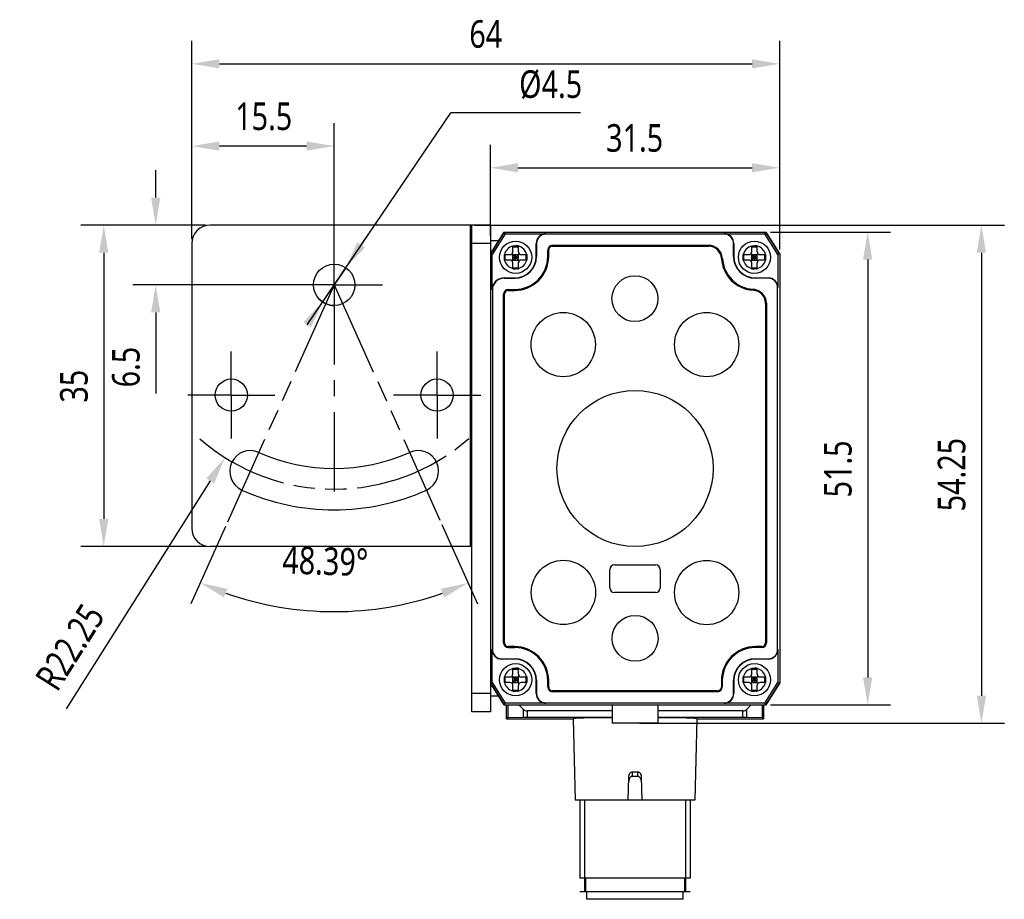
# Model space of a CAD drawing. Header units: millimetres. Extents: x 30 to 363, y 101 to 223.
# Tile 1 of 3: x 30 to 138, y 122 to 218. Entities that reach past the tile are written whole.
import ezdxf

# ---------------------------------------------------------------- set-up
doc = ezdxf.new("R2010")
doc.units = ezdxf.units.MM
doc.header["$LTSCALE"] = 23.1
doc.header["$PDMODE"] = 3
doc.header["$PDSIZE"] = 8
doc.linetypes.add('CENTER', pattern=[0.6, 0.375, -0.075, 0.075, -0.075])
doc.linetypes.add('PHANTOM', pattern=[0.8, 0.45, -0.05, 0.1, -0.05, 0.1, -0.05])
doc.layers.get('0').update_dxf_attribs({"linetype": 'CONTINUOUS'})
doc.layers.get('Defpoints').update_dxf_attribs({"linetype": 'CONTINUOUS'})
for name, color, linetype in [('000-ID2000X_DXF_DIMENSION', 7, 'CONTINUOUS'), ('DA-13-014413DXF_CONTINUOUS_LINE', 7, 'CONTINUOUS'), ('DE-11-107728_DXF_AXIS', 7, 'CONTINUOUS'), ('DE-11-107728DXF_CONTINUOUS_LINE', 7, 'CONTINUOUS'), ('DE-13-002783DXF_CONTINUOUS_LINE', 7, 'CONTINUOUS'), ('DE-13-002784DXF_CONTINUOUS_LINE', 7, 'CONTINUOUS'), ('DE-13-002800DXF_CONTINUOUS_LINE', 7, 'CONTINUOUS'), ('DE-13-002801DXF_CONTINUOUS_LINE', 7, 'CONTINUOUS'), ('DE-13-002819DXF_CONTINUOUS_LINE', 7, 'CONTINUOUS'), ('DE-18-000293DXF_CONTINUOUS_LINE', 7, 'CONTINUOUS'), ('DE-18-000304DXF_CONTINUOUS_LINE', 7, 'CONTINUOUS'), ('DE-18-000305DXF_CONTINUOUS_LINE', 7, 'CONTINUOUS'), ('DE-19-012634DXF_CONTINUOUS_LINE', 7, 'CONTINUOUS'), ('DIMS', 7, 'CONTINUOUS'), ('SC-PM2X10B_DXF_CONTINUOUS_LINE', 7, 'CONTINUOUS')]:
    doc.layers.add(name, color=color, linetype=linetype)
doc.styles.get("Standard").update_dxf_attribs({"font": 'Roboto-Regular.ttf', "width": 0.8})
doc.dimstyles.new('DIMSTYLE_1', dxfattribs={"dimtxt": 3, "dimasz": 3, "dimexe": 2.5, "dimexo": 0.5, "dimgap": 0.75, "dimtad": 1, "dimdsep": 46, "dimtxsty": 'STANDARD', "dimblk": '_FILLED', "dimblk1": '_FILLED', "dimblk2": '_FILLED', "dimcen": 0.09, "dimclrt": 3, "dimazin": 2, "dimtp": 0.3, "dimtm": 0.3, "dimtfac": 1, "dimtofl": 0, "dimtmove": 0, "dimatfit": 3, "dimldrblk": '_FILLED', "dimfxl": 1, "dimtolj": 1, "dimarcsym": 0})
doc.dimstyles.new('DIMSTYLE_4', dxfattribs={"dimtxt": 3, "dimasz": 3, "dimexe": 2.5, "dimexo": 0.5, "dimtad": 1, "dimdsep": 46, "dimtxsty": 'STANDARD', "dimblk": '_FILLED', "dimblk1": '_FILLED', "dimblk2": '_FILLED', "dimcen": 0.09, "dimclrt": 3, "dimazin": 2, "dimtp": 0.1, "dimtm": 0.1, "dimtfac": 1, "dimtmove": 0, "dimatfit": 2, "dimldrblk": '_FILLED', "dimfxl": 1, "dimtolj": 1, "dimarcsym": 0})
doc.dimstyles.new('DIMSTYLE_5', dxfattribs={"dimtxt": 3, "dimasz": 3, "dimexe": 2.5, "dimexo": 0.5, "dimgap": 0.75, "dimtad": 1, "dimdsep": 46, "dimtxsty": 'STANDARD', "dimblk": '_FILLED', "dimblk1": '_FILLED', "dimblk2": '_FILLED', "dimcen": 0.09, "dimclrt": 3, "dimazin": 2, "dimtp": 0.2, "dimtm": 0.2, "dimtfac": 1, "dimtofl": 0, "dimtmove": 0, "dimatfit": 3, "dimldrblk": '_FILLED', "dimfxl": 1, "dimtolj": 1, "dimarcsym": 0})
doc.dimstyles.new('DIMSTYLE_6', dxfattribs={"dimtxt": 3, "dimasz": 3, "dimexe": 2.5, "dimexo": 0.5, "dimgap": 3, "dimtad": 1, "dimdec": 1, "dimdsep": 46, "dimtxsty": 'STANDARD', "dimblk": '_FILLED', "dimblk1": '_FILLED', "dimblk2": '_FILLED', "dimcen": 0.09, "dimclrt": 3, "dimazin": 2, "dimtp": 0.5, "dimtm": 0.5, "dimtfac": 1, "dimtdec": -1, "dimtofl": 0, "dimtmove": 0, "dimatfit": 3, "dimldrblk": '_FILLED', "dimfxl": 1, "dimtolj": 1, "dimarcsym": 0})
doc.dimstyles.new('DIMSTYLE_7', dxfattribs={"dimtxt": 3, "dimasz": 3, "dimexe": 2.5, "dimexo": 0.5, "dimgap": 0.75, "dimtad": 1, "dimdsep": 46, "dimtxsty": 'STANDARD', "dimblk": '_FILLED', "dimblk1": '_FILLED', "dimblk2": '_FILLED', "dimcen": 0.09, "dimclrt": 3, "dimazin": 2, "dimtp": 0.2, "dimtm": 0.2, "dimtfac": 1, "dimtofl": 0, "dimtmove": 0, "dimatfit": 3, "dimldrblk": '_FILLED', "dimfxl": 1, "dimtolj": 1, "dimarcsym": 0})

# ---------------------------------------------------------------- blocks, each defined once
blk = doc.blocks.new('_FILLED')
at = {"color": 0, "linetype": 'ByBlock'}
blk.add_solid([(0, 0), (-1, 0.167), (-1, -0.167)], dxfattribs=at)
blk = doc.blocks.new('*D1')
at = {"layer": '000-ID2000X_DXF_DIMENSION', "color": 0, "lineweight": -2}
for p, q in [((81.7, 194.33), (81.7, 204.28)), ((113.2, 192.88), (113.2, 204.28)), ((84.7, 201.78), (110.2, 201.78))]:
    blk.add_line(p, q, dxfattribs=at)
at = {"layer": 'Defpoints', "color": 0}
for p in [(113.2, 201.78), (81.7, 193.83), (113.2, 192.38)]:
    blk.add_point(p, dxfattribs=at)
at = {"layer": '000-ID2000X_DXF_DIMENSION', "color": 0, "linetype": 'ByBlock', "lineweight": -2, "xscale": 3, "yscale": 3, "zscale": 3, "rotation": 180}
blk.add_blockref('_FILLED', (81.7, 201.78), dxfattribs=at)
at = {"layer": '000-ID2000X_DXF_DIMENSION', "color": 0, "linetype": 'ByBlock', "lineweight": -2, "xscale": 3, "yscale": 3, "zscale": 3}
blk.add_blockref('_FILLED', (113.2, 201.78), dxfattribs=at)
at = {"layer": '000-ID2000X_DXF_DIMENSION', "color": 3, "insert": (97.41, 206.53), "char_height": 3, "attachment_point": 2, "line_spacing_factor": 0.9}
blk.add_mtext('\\A1;31.5', dxfattribs=at)
blk = doc.blocks.new('*D2')
at = {"layer": '000-ID2000X_DXF_DIMENSION', "color": 0, "lineweight": -2}
for p, q in [((112.2, 194.78), (125.28, 194.78)), ((122.78, 191.78), (122.78, 146.28)), ((112.2, 143.28), (125.28, 143.28))]:
    blk.add_line(p, q, dxfattribs=at)
at = {"layer": 'Defpoints', "color": 0}
for p in [(111.7, 194.78), (111.7, 143.28), (122.78, 143.28)]:
    blk.add_point(p, dxfattribs=at)
at = {"layer": '000-ID2000X_DXF_DIMENSION', "color": 0, "linetype": 'ByBlock', "lineweight": -2, "xscale": 3, "yscale": 3, "zscale": 3}
for p, rotation in [((122.78, 194.78), 89.99999999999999), ((122.78, 143.28), 270)]:
    blk.add_blockref('_FILLED', p, dxfattribs=dict(at, rotation=rotation))
at = {"layer": '000-ID2000X_DXF_DIMENSION', "color": 3, "insert": (118.03, 168.98), "char_height": 3, "attachment_point": 2, "rotation": 90, "line_spacing_factor": 0.9}
blk.add_mtext('\\A1;51.5', dxfattribs=at)
blk = doc.blocks.new('*D10')
at = {"layer": '000-ID2000X_DXF_DIMENSION', "color": 0, "lineweight": -2}
for p, q in [((49.2, 194.03), (49.2, 215.6)), ((113.2, 192.88), (113.2, 215.6)), ((52.2, 213.1), (110.2, 213.1))]:
    blk.add_line(p, q, dxfattribs=at)
at = {"layer": 'Defpoints', "color": 0}
for p in [(113.2, 213.1), (49.2, 193.53), (113.2, 192.38)]:
    blk.add_point(p, dxfattribs=at)
at = {"layer": '000-ID2000X_DXF_DIMENSION', "color": 0, "linetype": 'ByBlock', "lineweight": -2, "xscale": 3, "yscale": 3, "zscale": 3, "rotation": 180}
blk.add_blockref('_FILLED', (49.2, 213.1), dxfattribs=at)
at = {"layer": '000-ID2000X_DXF_DIMENSION', "color": 0, "linetype": 'ByBlock', "lineweight": -2, "xscale": 3, "yscale": 3, "zscale": 3}
blk.add_blockref('_FILLED', (113.2, 213.1), dxfattribs=at)
at = {"layer": '000-ID2000X_DXF_DIMENSION', "color": 3, "insert": (81.2, 217.85), "char_height": 3, "attachment_point": 2, "line_spacing_factor": 0.9}
blk.add_mtext('\\A1;64', dxfattribs=at)
blk = doc.blocks.new('*D11')
at = {"layer": '000-ID2000X_DXF_DIMENSION', "color": 0, "lineweight": -2}
for p, q in [((80, 195.53), (137.66, 195.53)), ((135.16, 192.53), (135.16, 144.28)), ((97.95, 141.28), (137.66, 141.28))]:
    blk.add_line(p, q, dxfattribs=at)
at = {"layer": 'Defpoints', "color": 0}
for p in [(79.5, 195.53), (97.45, 141.28), (135.16, 141.28)]:
    blk.add_point(p, dxfattribs=at)
at = {"layer": '000-ID2000X_DXF_DIMENSION', "color": 0, "linetype": 'ByBlock', "lineweight": -2, "xscale": 3, "yscale": 3, "zscale": 3}
for p, rotation in [((135.16, 195.53), 90), ((135.16, 141.28), 270)]:
    blk.add_blockref('_FILLED', p, dxfattribs=dict(at, rotation=rotation))
at = {"layer": '000-ID2000X_DXF_DIMENSION', "color": 3, "insert": (130.41, 168.36), "char_height": 3, "attachment_point": 2, "rotation": 90, "line_spacing_factor": 0.9}
blk.add_mtext('\\A1;54.25', dxfattribs=at)
blk = doc.blocks.new('*D12')
at = {"layer": '000-ID2000X_DXF_DIMENSION', "color": 0, "lineweight": -2}
for p, q in [((50.7, 195.53), (37.11, 195.53)), ((39.61, 192.53), (39.61, 163.53)), ((50.7, 160.53), (37.11, 160.53))]:
    blk.add_line(p, q, dxfattribs=at)
at = {"layer": 'Defpoints', "color": 0}
for p in [(51.2, 195.53), (39.61, 160.53), (51.2, 160.53)]:
    blk.add_point(p, dxfattribs=at)
at = {"layer": '000-ID2000X_DXF_DIMENSION', "color": 0, "linetype": 'ByBlock', "lineweight": -2, "xscale": 3, "yscale": 3, "zscale": 3}
for p, rotation in [((39.61, 195.53), 89.99999999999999), ((39.61, 160.53), 270)]:
    blk.add_blockref('_FILLED', p, dxfattribs=dict(at, rotation=rotation))
at = {"layer": '000-ID2000X_DXF_DIMENSION', "color": 3, "insert": (34.86, 177.99), "char_height": 3, "attachment_point": 2, "rotation": 90, "line_spacing_factor": 0.9}
blk.add_mtext('\\A1;35', dxfattribs=at)
blk = doc.blocks.new('*D13')
at = {"layer": '000-ID2000X_DXF_DIMENSION', "color": 0, "lineweight": -2}
for p, q in [((49.2, 194.03), (49.2, 206.64)), ((64.7, 192.66), (64.7, 206.64)), ((61.7, 204.14), (52.2, 204.14))]:
    blk.add_line(p, q, dxfattribs=at)
at = {"layer": 'Defpoints', "color": 0}
for p in [(49.2, 204.14), (49.2, 193.53), (64.7, 192.16)]:
    blk.add_point(p, dxfattribs=at)
at = {"layer": '000-ID2000X_DXF_DIMENSION', "color": 0, "linetype": 'ByBlock', "lineweight": -2, "xscale": 3, "yscale": 3, "zscale": 3, "rotation": 180}
blk.add_blockref('_FILLED', (49.2, 204.14), dxfattribs=at)
at = {"layer": '000-ID2000X_DXF_DIMENSION', "color": 0, "linetype": 'ByBlock', "lineweight": -2, "xscale": 3, "yscale": 3, "zscale": 3}
blk.add_blockref('_FILLED', (64.7, 204.14), dxfattribs=at)
at = {"layer": '000-ID2000X_DXF_DIMENSION', "color": 3, "insert": (57.03, 208.89), "char_height": 3, "attachment_point": 2, "line_spacing_factor": 0.9}
blk.add_mtext('\\A1;15.5', dxfattribs=at)
blk = doc.blocks.new('*D14')
at = {"layer": '000-ID2000X_DXF_DIMENSION', "color": 0, "lineweight": -2}
for p, q in [((45.27, 198.53), (45.27, 201.53)), ((50.7, 195.53), (42.77, 195.53)), ((64.2, 189.03), (42.77, 189.03)), ((45.27, 186.03), (45.27, 177.2))]:
    blk.add_line(p, q, dxfattribs=at)
at = {"layer": 'Defpoints', "color": 0}
for p in [(45.27, 195.53), (51.2, 195.53), (64.7, 189.03)]:
    blk.add_point(p, dxfattribs=at)
at = {"layer": '000-ID2000X_DXF_DIMENSION', "color": 0, "linetype": 'ByBlock', "lineweight": -2, "xscale": 3, "yscale": 3, "zscale": 3}
for p, rotation in [((45.27, 195.53), 270), ((45.27, 189.03), 90)]:
    blk.add_blockref('_FILLED', p, dxfattribs=dict(at, rotation=rotation))
at = {"layer": '000-ID2000X_DXF_DIMENSION', "color": 3, "insert": (40.52, 182.28), "char_height": 3, "attachment_point": 3, "rotation": 90, "line_spacing_factor": 0.9}
blk.add_mtext('\\A1;6.5', dxfattribs=at)
blk = doc.blocks.new('*D15')
at = {"layer": '000-ID2000X_DXF_DIMENSION', "color": 0, "lineweight": -2}
for p, q in [((76.42, 162.94), (80.31, 154.29)), ((52.88, 162.72), (49.09, 154.29))]:
    blk.add_line(p, q, dxfattribs=at)
blk.add_arc((64.7, 189.03), 35.59, 250.6351, 289.3649, dxfattribs=at)
at = {"layer": 'Defpoints', "color": 0}
for p in [(53.09, 163.18), (53.23, 163.5), (76.07, 163.72), (76.22, 163.4), (69.69, 153.79)]:
    blk.add_point(p, dxfattribs=at)
at = {"layer": '000-ID2000X_DXF_DIMENSION', "color": 0, "linetype": 'ByBlock', "lineweight": -2, "xscale": 3, "yscale": 3, "zscale": 3}
for p, rotation in [((50.11, 156.57), 158.2194695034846), ((79.29, 156.57), 21.78053049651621)]:
    blk.add_blockref('_FILLED', p, dxfattribs=dict(at, rotation=rotation))
at = {"layer": '000-ID2000X_DXF_DIMENSION', "color": 3, "insert": (63.78, 160.45), "char_height": 3, "attachment_point": 2, "rotation": 358.1577, "line_spacing_factor": 0.9}
blk.add_mtext('\\A1;48.39%%d', dxfattribs=at)
blk = doc.blocks.new('*D16')
at = {"layer": '000-ID2000X_DXF_DIMENSION', "color": 0}
for p, q in [((64.61, 189.03), (64.79, 189.03)), ((64.7, 188.94), (64.7, 189.12))]:
    blk.add_line(p, q, dxfattribs=at)
at = {"layer": '000-ID2000X_DXF_DIMENSION', "color": 0, "lineweight": -2}
blk.add_line((51.21, 167.69), (35.51, 142.85), dxfattribs=at)
at = {"layer": 'Defpoints', "color": 0}
for p in [(64.7, 189.03), (52.81, 170.22)]:
    blk.add_point(p, dxfattribs=at)
at = {"layer": '000-ID2000X_DXF_DIMENSION', "color": 0, "linetype": 'ByBlock', "lineweight": -2, "xscale": 3, "yscale": 3, "zscale": 3, "rotation": 57.70082770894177}
blk.add_blockref('_FILLED', (52.81, 170.22), dxfattribs=at)
at = {"layer": '000-ID2000X_DXF_DIMENSION', "color": 3, "insert": (37.31, 154.59), "char_height": 3, "attachment_point": 3, "rotation": 57.7008, "line_spacing_factor": 0.9}
blk.add_mtext('\\A1;R22.25', dxfattribs=at)
blk = doc.blocks.new('*D17')
at = {"layer": '000-ID2000X_DXF_DIMENSION', "color": 0, "lineweight": -2}
for p, q in [((61.76, 184.68), (77.39, 207.76)), ((91.51, 207.76), (77.39, 207.76)), ((67.65, 193.37), (69.33, 195.86)), ((65.96, 190.89), (63.44, 187.17))]:
    blk.add_line(p, q, dxfattribs=at)
at = {"layer": 'Defpoints', "color": 0}
for p in [(65.96, 190.89), (63.44, 187.17)]:
    blk.add_point(p, dxfattribs=at)
at = {"layer": '000-ID2000X_DXF_DIMENSION', "color": 0, "linetype": 'ByBlock', "lineweight": -2, "xscale": 3, "yscale": 3, "zscale": 3}
for p, rotation in [((65.96, 190.89), 235.8848527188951), ((63.44, 187.17), 55.88485271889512)]:
    blk.add_blockref('_FILLED', p, dxfattribs=dict(at, rotation=rotation))
at = {"layer": '000-ID2000X_DXF_DIMENSION', "color": 3, "insert": (84.84, 212.39), "char_height": 3, "attachment_point": 1, "line_spacing_factor": 0.9}
blk.add_mtext('\\A1;%%c4.5', dxfattribs=at)

msp = doc.modelspace()

# ---------------------------------------------------------------- linework, layer by layer
at = {"color": 7, "linetype": 'PHANTOM'}
for q in [(53.085, 163.179), (76.218, 163.396)]:
    msp.add_line((64.701, 189.028), q, dxfattribs=at)
msp.add_arc((64.701, 189.028), 22.25, 228.84251, 311.25996, dxfattribs=at)
at = {"layer": 'DA-13-014413DXF_CONTINUOUS_LINE', "color": 7}
for p, q in [((81.777, 192.5), (83.054, 194.543)), ((83.478, 194.778), (111.424, 194.778)), ((111.847, 194.543), (113.125, 192.5)), ((105.441, 193.308), (88.471, 193.308)), ((81.701, 192.235), (81.701, 145.822)), ((87.971, 192.808), (87.971, 192.128)), ((113.201, 192.235), (113.201, 145.822)), ((83.171, 150.048), (83.171, 188.008)), ((83.671, 188.508), (84.351, 188.508)), ((111.731, 150.048), (111.731, 187.018)), ((83.671, 149.548), (84.351, 149.548)), ((111.231, 149.548), (110.551, 149.548)), ((87.971, 145.928), (87.971, 145.248)), ((106.931, 145.248), (106.931, 145.928)), ((83.054, 143.513), (81.777, 145.557)), ((88.471, 144.748), (106.431, 144.748)), ((113.125, 145.557), (111.847, 143.513)), ((83.478, 143.278), (111.424, 143.278))]:
    msp.add_line(p, q, dxfattribs=at)
at = {"layer": 'DA-13-014413DXF_CONTINUOUS_LINE', "color": 4}
for p, q in [((88.384, 193.222), (88.471, 193.308)), ((92.591, 193.228), (92.671, 193.308)), ((96.791, 193.228), (96.871, 193.308)), ((100.991, 193.228), (101.071, 193.308)), ((105.191, 193.228), (105.271, 193.308)), ((87.971, 192.808), (88.057, 192.895)), ((107.064, 190.9), (107.124, 190.961)), ((109.094, 188.73), (109.153, 188.789)), ((83.171, 188.008), (83.257, 188.095)), ((83.584, 188.422), (83.671, 188.508)), ((111.648, 187.085), (111.724, 187.16)), ((83.171, 183.808), (83.251, 183.888)), ((111.651, 182.887), (111.731, 182.967)), ((83.171, 179.608), (83.251, 179.688)), ((111.651, 178.686), (111.731, 178.766)), ((83.171, 175.408), (83.251, 175.488)), ((111.651, 174.486), (111.731, 174.566)), ((83.171, 171.208), (83.251, 171.288)), ((111.651, 170.286), (111.731, 170.366)), ((83.171, 167.007), (83.251, 167.087)), ((111.651, 166.086), (111.731, 166.166)), ((83.171, 162.807), (83.251, 162.887)), ((111.651, 161.886), (111.731, 161.966)), ((83.171, 158.607), (83.251, 158.687)), ((111.651, 157.685), (111.731, 157.765)), ((83.171, 154.407), (83.251, 154.487)), ((111.651, 153.485), (111.731, 153.565)), ((83.171, 150.206), (83.251, 150.286)), ((86.203, 149.039), (86.26, 149.096)), ((87.916, 146.552), (87.983, 146.618)), ((90.313, 144.748), (90.393, 144.828)), ((94.513, 144.748), (94.593, 144.828)), ((98.714, 144.748), (98.794, 144.828)), ((102.914, 144.748), (102.994, 144.828))]:
    msp.add_line(p, q, dxfattribs=at)
at = {"layer": 'DA-13-014413DXF_CONTINUOUS_LINE', "color": 7}
for centre, radius, start, end in [((88.471, 192.808), 0.5, 90, 180), ((105.441, 191.808), 1.5, 3.58332, 90), ((84.351, 192.128), 3.62, 270, 360), ((110.551, 192.128), 3.62, 183.58332, 266.41668), ((83.671, 188.008), 0.5, 90, 180), ((110.231, 187.018), 1.5, 0, 86.41668), ((83.671, 150.048), 0.5, 180, 270), ((84.351, 145.928), 3.62, 0, 90), ((110.551, 145.928), 3.62, 90, 180), ((111.231, 150.048), 0.5, 270, 360), ((88.471, 145.248), 0.5, 180, 270), ((106.431, 145.248), 0.5, 270, 360)]:
    msp.add_arc(centre, radius, start, end, dxfattribs=at)
at = {"layer": 'DE-11-107728_DXF_AXIS', "color": 1, "linetype": 'CENTER'}
for p, q in [((64.701, 189.028), (64.701, 194.278)), ((64.701, 189.028), (59.451, 189.028)), ((64.701, 189.028), (64.701, 164.869)), ((64.701, 189.028), (69.951, 189.028)), ((53.501, 177.028), (53.501, 181.778)), ((75.901, 177.028), (75.901, 181.778)), ((53.501, 177.028), (48.751, 177.028)), ((53.501, 177.028), (53.501, 172.278)), ((53.501, 177.028), (58.251, 177.028)), ((75.901, 177.028), (71.151, 177.028)), ((75.901, 177.028), (80.651, 177.028)), ((75.901, 177.028), (75.901, 172.278))]:
    msp.add_line(p, q, dxfattribs=at)
at = {"layer": 'DE-11-107728DXF_CONTINUOUS_LINE', "color": 3}
for p, q in [((79.701, 195.528), (51.201, 195.528)), ((79.701, 142.528), (79.701, 195.528)), ((49.201, 193.528), (49.201, 162.528)), ((79.701, 160.528), (51.201, 160.528))]:
    msp.add_line(p, q, dxfattribs=at)
at = {"layer": 'DE-11-107728DXF_CONTINUOUS_LINE', "color": 4}
for p, q in [((79.501, 195.528), (79.501, 160.528)), ((81.701, 193.528), (79.701, 193.528)), ((81.701, 144.528), (79.701, 144.528))]:
    msp.add_line(p, q, dxfattribs=at)
at = {"layer": 'DE-11-107728DXF_CONTINUOUS_LINE', "color": 7}
for p, q in [((81.701, 195.528), (79.701, 195.528)), ((81.701, 195.528), (81.701, 192.378)), ((81.701, 145.678), (81.701, 142.528)), ((81.701, 142.528), (79.701, 142.528))]:
    msp.add_line(p, q, dxfattribs=at)
at = {"layer": 'DE-11-107728DXF_CONTINUOUS_LINE', "color": 3}
for centre, radius in [((64.701, 189.028), 2.25), ((53.501, 177.028), 1.75), ((75.901, 177.028), 1.75)]:
    msp.add_circle(centre, radius, dxfattribs=at)
for centre, radius, start, end in [((51.201, 193.528), 2, 90, 180), ((55.581, 168.733), 2.25, 65.80388, 245.80388), ((64.701, 189.028), 20, 245.80388, 294.19612), ((73.82, 168.733), 2.25, 294.19612, 114.19612), ((64.701, 189.028), 24.5, 245.80388, 294.19612), ((51.201, 162.528), 2, 180, 270)]:
    msp.add_arc(centre, radius, start, end, dxfattribs=at)
at = {"layer": 'DE-13-002783DXF_CONTINUOUS_LINE', "color": 4}
msp.add_line((103.452, 122.911), (91.452, 122.911), dxfattribs=at)
at = {"layer": 'DE-13-002784DXF_CONTINUOUS_LINE', "color": 7}
for p, q in [((83.452, 141.779), (83.452, 143.278)), ((84.815, 143.278), (85.277, 142.816)), ((94.951, 142.641), (85.701, 142.641)), ((109.204, 142.641), (99.951, 142.641)), ((109.628, 142.816), (110.09, 143.278)), ((111.452, 143.278), (111.452, 141.779)), ((83.452, 141.779), (90.72, 141.779)), ((85.277, 141.908), (83.628, 141.879)), ((94.951, 141.911), (85.701, 141.911)), ((90.72, 141.78), (90.952, 132.911)), ((109.204, 141.911), (99.951, 141.911)), ((104.185, 141.78), (103.952, 132.911)), ((104.185, 141.779), (111.452, 141.779)), ((111.277, 141.879), (109.628, 141.908)), ((96.702, 132.911), (96.768, 135.419)), ((97.176, 135.511), (97.729, 135.511)), ((97.188, 136.011), (97.717, 136.011)), ((98.137, 135.419), (98.202, 132.911)), ((103.952, 132.911), (90.952, 132.911)), ((91.452, 132.911), (91.452, 124.411)), ((103.452, 132.911), (103.452, 124.411)), ((103.452, 124.411), (91.452, 124.411)), ((92.052, 124.411), (92.052, 122.911)), ((102.852, 124.411), (102.852, 122.911)), ((102.952, 122.911), (91.952, 122.911))]:
    msp.add_line(p, q, dxfattribs=at)
at = {"layer": 'DE-13-002784DXF_CONTINUOUS_LINE', "color": 4}
for p, q in [((83.628, 141.879), (83.628, 143.278)), ((85.277, 142.816), (85.277, 141.908)), ((85.701, 142.641), (85.701, 141.911)), ((109.204, 141.911), (109.204, 142.641)), ((109.628, 141.908), (109.628, 142.816)), ((111.277, 143.278), (111.277, 141.879)), ((83.452, 141.779), (90.72, 141.779)), ((104.185, 141.779), (111.452, 141.779)), ((97.176, 135.511), (97.188, 136.011)), ((97.717, 136.011), (97.729, 135.511)), ((91.952, 132.911), (91.952, 122.911)), ((102.952, 132.911), (102.952, 122.911))]:
    msp.add_line(p, q, dxfattribs=at)
at = {"layer": 'DE-13-002784DXF_CONTINUOUS_LINE', "color": 7}
for centre, major_axis, ratio, start_param, end_param in [((85.701, 143.241), (0.6, 0), 1, -2.3561945, -1.5707963), ((109.204, 143.241), (0, 0.6), 1, -3.1415927, -2.3561945), ((84.052, 141.871), (0.6, 0), 0.0174551, 2.3561945, 3.1415927), ((85.701, 141.9), (0.6, 0), 0.0174551, 1.5707963, 2.3561945), ((97.452, 141.78), (6.732, 0), 0.0174551, 1.9515935, 3.1420497), ((97.452, 141.78), (6.732, 0), 0.0174551, -0.0004571, 1.1906062), ((109.204, 141.9), (0.6, 0), 0.0174551, 0.7853982, 1.5707963), ((110.852, 141.871), (0.6, 0), 0.0174551, 0, 0.7853982)]:
    msp.add_ellipse(centre, major_axis=major_axis, ratio=ratio, start_param=start_param, end_param=end_param, dxfattribs=at)
for points, knots in [([(97.176, 135.511), (97.159, 135.511), (97.126, 135.508), (97.062, 135.49), (96.989, 135.448), (96.916, 135.379), (96.859, 135.297), (96.814, 135.208), (96.771, 135.082), (96.757, 134.982), (96.755, 134.915)], [0, 0, 0, 0, 0.0625972, 0.1251657, 0.249936, 0.3748111, 0.4997733, 0.6248144, 0.7499392, 1, 1, 1, 1]), ([(96.768, 135.419), (96.77, 135.485), (96.784, 135.584), (96.827, 135.709), (96.871, 135.799), (96.929, 135.88), (97.001, 135.949), (97.074, 135.99), (97.138, 136.007), (97.171, 136.011), (97.188, 136.011)], [0, 0, 0, 0, 0.2500284, 0.375163, 0.5002191, 0.6251914, 0.7500667, 0.8748406, 0.9374086, 1, 1, 1, 1]), ([(97.717, 136.011), (97.734, 136.011), (97.767, 136.007), (97.831, 135.99), (97.904, 135.949), (97.976, 135.88), (98.034, 135.799), (98.078, 135.709), (98.121, 135.584), (98.135, 135.485), (98.137, 135.419)], [0, 0, 0, 0, 0.0625914, 0.1251594, 0.2499333, 0.3748086, 0.4997809, 0.624837, 0.7499716, 1, 1, 1, 1]), ([(98.15, 134.915), (98.148, 134.982), (98.134, 135.082), (98.091, 135.208), (98.046, 135.297), (97.989, 135.379), (97.916, 135.448), (97.843, 135.49), (97.779, 135.508), (97.746, 135.511), (97.729, 135.511)], [0, 0, 0, 0, 0.2500608, 0.3751856, 0.5002267, 0.6251889, 0.750064, 0.8748343, 0.9374028, 1, 1, 1, 1])]:
    msp.add_open_spline(points, degree=3, knots=knots, dxfattribs=at)
at = {"layer": 'DE-13-002800DXF_CONTINUOUS_LINE', "color": 7}
for p, q in [((83.054, 194.543), (81.777, 192.5)), ((83.478, 194.778), (111.423, 194.778)), ((113.125, 192.5), (111.847, 194.543)), ((81.701, 192.235), (81.701, 145.822)), ((113.201, 192.235), (113.201, 145.822)), ((81.777, 145.557), (83.054, 143.513)), ((111.847, 143.513), (113.125, 145.557)), ((83.478, 143.278), (111.423, 143.278))]:
    msp.add_line(p, q, dxfattribs=at)
at = {"layer": 'DE-13-002801DXF_CONTINUOUS_LINE', "color": 7}
for p, q in [((83.201, 194.778), (81.701, 192.378)), ((83.201, 194.778), (111.701, 194.778)), ((113.201, 192.378), (111.701, 194.778)), ((82.607, 193.828), (81.701, 193.828)), ((81.701, 192.378), (81.701, 145.678)), ((113.201, 192.378), (113.201, 145.678)), ((81.701, 145.678), (83.201, 143.278)), ((111.701, 143.278), (113.201, 145.678)), ((82.607, 144.228), (81.701, 144.228)), ((83.201, 143.278), (111.701, 143.278)), ((94.951, 143.278), (94.951, 141.278)), ((99.951, 143.278), (99.951, 141.278)), ((99.951, 141.278), (94.951, 141.278))]:
    msp.add_line(p, q, dxfattribs=at)
at = {"layer": 'DE-13-002819DXF_CONTINUOUS_LINE', "color": 7}
for p, q in [((81.701, 192.378), (83.201, 194.778)), ((83.305, 194.59), (81.889, 192.324)), ((83.201, 194.778), (111.701, 194.778)), ((83.305, 194.59), (83.201, 194.778)), ((83.305, 194.59), (87.751, 194.59)), ((107.151, 194.556), (87.751, 194.556)), ((107.151, 194.59), (111.596, 194.59)), ((111.701, 194.778), (111.596, 194.59)), ((113.012, 192.324), (111.596, 194.59)), ((111.701, 194.778), (113.201, 192.378)), ((86.689, 192.128), (86.689, 193.528)), ((86.723, 193.528), (86.723, 192.128)), ((88.471, 193.335), (105.441, 193.335)), ((108.178, 192.128), (108.178, 193.528)), ((108.212, 193.528), (108.212, 192.128)), ((81.701, 192.378), (81.701, 145.678)), ((81.889, 192.324), (81.701, 192.378)), ((81.889, 188.478), (81.889, 192.324)), ((87.944, 192.128), (87.944, 192.808)), ((113.201, 192.378), (113.012, 192.324)), ((113.012, 192.324), (113.012, 188.728)), ((113.201, 192.378), (113.201, 145.678)), ((83.201, 189.79), (84.351, 189.79)), ((83.201, 189.756), (84.351, 189.756)), ((110.551, 189.79), (111.951, 189.79)), ((111.951, 189.756), (110.551, 189.756)), ((112.978, 149.328), (112.978, 188.728)), ((81.923, 188.478), (81.923, 149.328)), ((83.144, 150.048), (83.144, 188.008)), ((83.671, 188.535), (84.351, 188.535)), ((111.757, 187.018), (111.757, 150.048)), ((81.889, 145.732), (81.889, 149.328)), ((84.351, 149.522), (83.671, 149.522)), ((111.231, 149.522), (110.551, 149.522)), ((113.012, 149.328), (113.012, 145.732)), ((82.951, 148.301), (84.351, 148.301)), ((84.351, 148.267), (82.951, 148.267)), ((110.551, 148.301), (111.951, 148.301)), ((111.951, 148.267), (110.551, 148.267)), ((86.689, 144.528), (86.689, 145.928)), ((86.723, 145.928), (86.723, 144.528)), ((87.944, 145.248), (87.944, 145.928)), ((106.957, 145.928), (106.957, 145.248)), ((108.178, 144.528), (108.178, 145.928)), ((108.212, 145.928), (108.212, 144.528)), ((81.701, 145.678), (81.889, 145.732)), ((83.201, 143.278), (81.701, 145.678)), ((81.889, 145.732), (83.305, 143.467)), ((106.431, 144.722), (88.471, 144.722)), ((111.596, 143.467), (113.012, 145.732)), ((113.201, 145.678), (111.701, 143.278)), ((113.012, 145.732), (113.201, 145.678)), ((83.201, 143.278), (83.305, 143.467)), ((83.201, 143.278), (111.701, 143.278)), ((87.751, 143.467), (83.305, 143.467)), ((87.751, 143.501), (107.151, 143.501)), ((111.596, 143.467), (107.151, 143.467)), ((111.596, 143.467), (111.701, 143.278))]:
    msp.add_line(p, q, dxfattribs=at)
at = {"layer": 'DE-13-002819DXF_CONTINUOUS_LINE', "color": 4}
for p, q in [((87.751, 194.59), (87.751, 194.556)), ((107.151, 194.59), (107.151, 194.556)), ((86.689, 193.528), (86.723, 193.528)), ((88.471, 193.228), (88.471, 193.335)), ((88.471, 193.312), (105.441, 193.312)), ((105.441, 193.228), (105.441, 193.335)), ((108.212, 193.528), (108.178, 193.528)), ((86.723, 192.128), (86.689, 192.128)), ((88.051, 192.808), (87.944, 192.808)), ((87.944, 192.128), (88.051, 192.128)), ((87.967, 192.128), (87.967, 192.808)), ((106.858, 191.897), (106.964, 191.904)), ((108.178, 192.128), (108.212, 192.128)), ((83.201, 189.756), (83.201, 189.79)), ((84.351, 189.756), (84.351, 189.79)), ((110.551, 189.756), (110.551, 189.79)), ((111.951, 189.79), (111.951, 189.756)), ((113.012, 188.728), (112.978, 188.728)), ((81.923, 188.478), (81.889, 188.478)), ((83.144, 188.008), (83.251, 188.008)), ((83.167, 150.048), (83.167, 188.008)), ((83.671, 188.428), (83.671, 188.535)), ((83.671, 188.512), (84.351, 188.512)), ((84.351, 188.428), (84.351, 188.535)), ((110.319, 188.436), (110.326, 188.542)), ((111.651, 187.018), (111.757, 187.018)), ((111.734, 187.018), (111.734, 150.048)), ((81.889, 149.328), (81.923, 149.328)), ((83.251, 150.048), (83.144, 150.048)), ((83.671, 149.628), (83.671, 149.522)), ((84.351, 149.545), (83.671, 149.545)), ((84.351, 149.522), (84.351, 149.628)), ((110.551, 149.522), (110.551, 149.628)), ((111.231, 149.545), (110.551, 149.545)), ((111.231, 149.522), (111.231, 149.628)), ((111.651, 150.048), (111.757, 150.048)), ((113.012, 149.328), (112.978, 149.328)), ((82.951, 148.267), (82.951, 148.301)), ((84.351, 148.301), (84.351, 148.267)), ((110.551, 148.301), (110.551, 148.267)), ((111.951, 148.267), (111.951, 148.301)), ((86.723, 145.928), (86.689, 145.928)), ((87.944, 145.928), (88.051, 145.928)), ((87.967, 145.248), (87.967, 145.928)), ((106.851, 145.928), (106.957, 145.928)), ((106.934, 145.928), (106.934, 145.248)), ((108.178, 145.928), (108.212, 145.928)), ((88.051, 145.248), (87.944, 145.248)), ((88.471, 144.828), (88.471, 144.722)), ((106.431, 144.745), (88.471, 144.745)), ((106.431, 144.828), (106.431, 144.722)), ((106.851, 145.248), (106.957, 145.248)), ((86.689, 144.528), (86.723, 144.528)), ((108.212, 144.528), (108.178, 144.528)), ((87.751, 143.467), (87.751, 143.501)), ((107.151, 143.467), (107.151, 143.501))]:
    msp.add_line(p, q, dxfattribs=at)
at = {"layer": 'DE-13-002819DXF_CONTINUOUS_LINE', "color": 7}
for centre, radius, start, end in [((87.751, 193.528), 1.061, 90, 180), ((87.751, 193.528), 1.027, 90, 180), ((107.151, 193.528), 1.061, 0, 90), ((107.151, 193.528), 1.027, 0, 90), ((88.471, 192.808), 0.526, 90, 180), ((105.441, 191.808), 1.526, 3.58332, 90), ((84.351, 192.128), 3.594, 270, 360), ((84.351, 192.128), 2.373, 270, 360), ((84.351, 192.128), 2.339, 270, 360), ((110.551, 192.128), 3.594, 183.58332, 266.41668), ((110.551, 192.128), 2.373, 180, 270), ((110.551, 192.128), 2.339, 180, 270), ((83.201, 188.478), 1.311, 90, 180), ((83.201, 188.478), 1.277, 90, 180), ((111.951, 188.728), 1.061, 0, 90), ((111.951, 188.728), 1.027, 0, 90), ((83.671, 188.008), 0.526, 90, 180), ((110.231, 187.018), 1.526, 0, 86.41668), ((82.951, 149.328), 1.061, 180, 270), ((82.951, 149.328), 1.027, 180, 270), ((83.671, 150.048), 0.526, 180, 270), ((84.351, 145.928), 3.594, 0, 90), ((110.551, 145.928), 3.594, 90, 180), ((111.231, 150.048), 0.526, 270, 360), ((111.951, 149.328), 1.061, 270, 360), ((111.951, 149.328), 1.027, 270, 360), ((84.351, 145.928), 2.373, 0, 90), ((84.351, 145.928), 2.339, 0, 90), ((110.551, 145.928), 2.373, 90, 180), ((110.551, 145.928), 2.339, 90, 180), ((88.471, 145.248), 0.526, 180, 270), ((106.431, 145.248), 0.526, 270, 360), ((87.751, 144.528), 1.061, 180, 270), ((87.751, 144.528), 1.027, 180, 270), ((107.151, 144.528), 1.061, 270, 360), ((107.151, 144.528), 1.027, 270, 360)]:
    msp.add_arc(centre, radius, start, end, dxfattribs=at)
at = {"layer": 'DE-13-002819DXF_CONTINUOUS_LINE', "color": 4}
for centre, radius, start, end in [((88.471, 192.808), 0.503, 90, 180), ((105.441, 191.808), 1.503, 3.58332, 90), ((84.351, 192.128), 3.617, 270, 360), ((110.551, 192.128), 3.617, 183.58332, 266.41668), ((83.671, 188.008), 0.503, 90, 180), ((110.231, 187.018), 1.503, 0, 86.41668), ((83.671, 150.048), 0.503, 180, 270), ((84.351, 145.928), 3.617, 0, 90), ((110.551, 145.928), 3.617, 90, 180), ((111.231, 150.048), 0.503, 270, 360), ((88.471, 145.248), 0.503, 180, 270), ((106.431, 145.248), 0.503, 270, 360)]:
    msp.add_arc(centre, radius, start, end, dxfattribs=at)
at = {"layer": 'DE-18-000293DXF_CONTINUOUS_LINE', "color": 7}
for p, q in [((88.451, 193.228), (105.459, 193.228)), ((88.051, 192.128), (88.051, 192.828)), ((83.251, 150.028), (83.251, 188.028)), ((83.651, 188.428), (84.351, 188.428)), ((111.651, 187.037), (111.651, 150.028)), ((94.701, 156.028), (94.701, 158.028)), ((95.201, 158.528), (99.701, 158.528)), ((100.201, 158.028), (100.201, 156.028)), ((99.701, 155.528), (95.201, 155.528)), ((84.351, 149.628), (83.651, 149.628)), ((111.251, 149.628), (110.551, 149.628)), ((88.051, 145.228), (88.051, 145.928)), ((106.851, 145.928), (106.851, 145.228)), ((106.451, 144.828), (88.451, 144.828))]:
    msp.add_line(p, q, dxfattribs=at)
for centre, radius in [((97.441, 187.528), 2.5), ((89.641, 182.518), 3.5), ((105.251, 182.518), 3.5), ((97.451, 169.028), 8.5), ((89.651, 155.528), 3.5), ((105.251, 155.518), 3.5), ((97.461, 150.528), 2.5)]:
    msp.add_circle(centre, radius, dxfattribs=at)
for centre, radius, start, end in [((88.451, 192.828), 0.4, 90, 180), ((105.459, 191.828), 1.4, 3.37229, 90), ((84.351, 192.128), 3.7, 270, 360), ((110.551, 192.128), 3.7, 183.37229, 266.62771), ((83.651, 188.028), 0.4, 90, 180), ((110.251, 187.037), 1.4, 0, 86.62771), ((95.201, 158.028), 0.5, 90, 180), ((99.701, 158.028), 0.5, 0, 90), ((95.201, 156.028), 0.5, 180, 270), ((99.701, 156.028), 0.5, 270, 360), ((83.651, 150.028), 0.4, 180, 270), ((84.351, 145.928), 3.7, 0, 90), ((110.551, 145.928), 3.7, 90, 180), ((111.251, 150.028), 0.4, 270, 360), ((88.451, 145.228), 0.4, 180, 270), ((106.451, 145.228), 0.4, 270, 360)]:
    msp.add_arc(centre, radius, start, end, dxfattribs=at)
at = {"layer": 'DE-18-000304DXF_CONTINUOUS_LINE', "color": 7}
for p, q in [((88.451, 193.228), (105.459, 193.228)), ((88.051, 192.128), (88.051, 192.828)), ((83.251, 150.028), (83.251, 188.028)), ((83.651, 188.428), (84.351, 188.428)), ((111.651, 187.037), (111.651, 150.028)), ((84.351, 149.628), (83.651, 149.628)), ((111.251, 149.628), (110.551, 149.628)), ((88.051, 145.228), (88.051, 145.928)), ((106.851, 145.928), (106.851, 145.228)), ((106.451, 144.828), (88.451, 144.828))]:
    msp.add_line(p, q, dxfattribs=at)
for centre, radius, start, end in [((88.451, 192.828), 0.4, 90, 180), ((105.459, 191.828), 1.4, 3.37229, 90), ((84.351, 192.128), 3.7, 270, 360), ((110.551, 192.128), 3.7, 183.37229, 266.62771), ((83.651, 188.028), 0.4, 90, 180), ((110.251, 187.037), 1.4, 0, 86.62771), ((83.651, 150.028), 0.4, 180, 270), ((84.351, 145.928), 3.7, 0, 90), ((110.551, 145.928), 3.7, 90, 180), ((111.251, 150.028), 0.4, 270, 360), ((88.451, 145.228), 0.4, 180, 270), ((106.451, 145.228), 0.4, 270, 360)]:
    msp.add_arc(centre, radius, start, end, dxfattribs=at)
at = {"layer": 'DE-18-000305DXF_CONTINUOUS_LINE', "color": 7}
for p, q in [((88.451, 193.228), (105.459, 193.228)), ((88.051, 192.128), (88.051, 192.828)), ((83.251, 150.028), (83.251, 188.028)), ((83.651, 188.428), (84.351, 188.428)), ((111.651, 187.037), (111.651, 150.028)), ((94.701, 156.028), (94.701, 158.028)), ((95.201, 158.528), (99.701, 158.528)), ((100.201, 158.028), (100.201, 156.028)), ((99.701, 155.528), (95.201, 155.528)), ((84.351, 149.628), (83.651, 149.628)), ((111.251, 149.628), (110.551, 149.628)), ((88.051, 145.228), (88.051, 145.928)), ((106.851, 145.928), (106.851, 145.228)), ((106.451, 144.828), (88.451, 144.828))]:
    msp.add_line(p, q, dxfattribs=at)
for centre, radius in [((97.441, 187.528), 2.5), ((89.641, 182.518), 3.5), ((105.251, 182.518), 3.5), ((97.451, 169.028), 8.5), ((89.651, 155.528), 3.5), ((105.251, 155.518), 3.5), ((97.461, 150.528), 2.5)]:
    msp.add_circle(centre, radius, dxfattribs=at)
for centre, radius, start, end in [((88.451, 192.828), 0.4, 90, 180), ((105.459, 191.828), 1.4, 3.37229, 90), ((84.351, 192.128), 3.7, 270, 360), ((110.551, 192.128), 3.7, 183.37229, 266.62771), ((83.651, 188.028), 0.4, 90, 180), ((110.251, 187.037), 1.4, 0, 86.62771), ((95.201, 158.028), 0.5, 90, 180), ((99.701, 158.028), 0.5, 0, 90), ((95.201, 156.028), 0.5, 180, 270), ((99.701, 156.028), 0.5, 270, 360), ((83.651, 150.028), 0.4, 180, 270), ((84.351, 145.928), 3.7, 0, 90), ((110.551, 145.928), 3.7, 90, 180), ((111.251, 150.028), 0.4, 270, 360), ((88.451, 145.228), 0.4, 180, 270), ((106.451, 145.228), 0.4, 270, 360)]:
    msp.add_arc(centre, radius, start, end, dxfattribs=at)
at = {"layer": 'DE-19-012634DXF_CONTINUOUS_LINE', "color": 7}
for p, q in [((92.202, 122.111), (92.202, 122.911)), ((102.702, 122.111), (102.702, 122.911)), ((102.702, 122.111), (92.202, 122.111))]:
    msp.add_line(p, q, dxfattribs=at)
at = {"layer": 'DIMS', "color": 4}
msp.add_arc((64.701, 189.028), 2.25, 223.35605, 270, dxfattribs=at)
at = {"layer": 'SC-PM2X10B_DXF_CONTINUOUS_LINE', "color": 7}
for p, q in [((84.151, 192.628), (84.151, 193.278)), ((84.151, 193.278), (84.201, 193.278)), ((84.151, 193.165), (84.751, 193.165)), ((84.201, 193.278), (84.451, 193.278)), ((84.751, 192.628), (84.751, 193.278)), ((110.151, 192.628), (110.151, 193.278)), ((110.151, 193.278), (110.201, 193.278)), ((110.151, 193.165), (110.751, 193.165)), ((110.201, 193.278), (110.451, 193.278)), ((110.751, 192.628), (110.751, 193.278)), ((83.201, 192.328), (83.851, 192.328)), ((83.201, 192.328), (83.201, 192.262)), ((83.314, 191.728), (83.314, 192.328)), ((84.063, 191.641), (84.838, 192.416)), ((84.838, 191.641), (84.063, 192.416)), ((84.151, 191.728), (84.151, 192.328)), ((84.151, 192.328), (84.751, 192.328)), ((84.151, 192.028), (84.751, 192.028)), ((84.451, 191.728), (84.451, 192.328)), ((84.751, 191.728), (84.751, 192.328)), ((85.051, 192.328), (85.7, 192.328)), ((85.587, 191.728), (85.587, 192.328)), ((109.201, 192.328), (109.851, 192.328)), ((109.201, 192.328), (109.201, 192.262)), ((109.314, 191.728), (109.314, 192.328)), ((110.063, 191.641), (110.838, 192.416)), ((110.838, 191.641), (110.063, 192.416)), ((110.151, 192.328), (110.751, 192.328)), ((110.151, 191.728), (110.151, 192.328)), ((110.151, 192.028), (110.751, 192.028)), ((110.451, 191.728), (110.451, 192.328)), ((110.751, 191.728), (110.751, 192.328)), ((111.051, 192.328), (111.7, 192.328)), ((111.587, 191.728), (111.587, 192.328)), ((83.851, 191.728), (83.201, 191.728)), ((84.151, 191.728), (84.751, 191.728)), ((84.151, 190.779), (84.151, 191.428)), ((84.151, 190.892), (84.751, 190.892)), ((84.751, 190.779), (84.751, 191.428)), ((85.7, 191.728), (85.051, 191.728)), ((85.7, 191.728), (85.701, 191.795)), ((109.851, 191.728), (109.201, 191.728)), ((110.151, 191.728), (110.751, 191.728)), ((110.151, 190.779), (110.151, 191.428)), ((110.151, 190.892), (110.751, 190.892)), ((110.751, 190.779), (110.751, 191.428)), ((111.7, 191.728), (111.051, 191.728)), ((111.7, 191.728), (111.701, 191.795)), ((84.651, 190.778), (84.451, 190.778)), ((110.651, 190.778), (110.451, 190.778)), ((84.151, 146.628), (84.151, 147.278)), ((84.151, 147.278), (84.201, 147.278)), ((84.151, 147.165), (84.751, 147.165)), ((84.201, 147.278), (84.451, 147.278)), ((84.751, 146.628), (84.751, 147.278)), ((110.151, 146.628), (110.151, 147.278)), ((110.151, 147.278), (110.201, 147.278)), ((110.151, 147.165), (110.751, 147.165)), ((110.201, 147.278), (110.451, 147.278)), ((110.751, 146.628), (110.751, 147.278)), ((83.201, 146.328), (83.851, 146.328)), ((83.201, 146.328), (83.201, 146.262)), ((83.314, 145.728), (83.314, 146.328)), ((84.063, 145.641), (84.838, 146.416)), ((84.838, 145.641), (84.063, 146.416)), ((84.151, 146.328), (84.751, 146.328)), ((84.151, 145.728), (84.151, 146.328)), ((84.151, 146.028), (84.751, 146.028)), ((84.451, 145.728), (84.451, 146.328)), ((84.751, 145.728), (84.751, 146.328)), ((85.051, 146.328), (85.7, 146.328)), ((85.587, 145.728), (85.587, 146.328)), ((85.7, 145.728), (85.701, 145.795)), ((109.201, 146.328), (109.851, 146.328)), ((109.201, 146.328), (109.201, 146.262)), ((109.314, 145.728), (109.314, 146.328)), ((110.063, 145.641), (110.838, 146.416)), ((110.838, 145.641), (110.063, 146.416)), ((110.151, 146.328), (110.751, 146.328)), ((110.151, 145.728), (110.151, 146.328)), ((110.151, 146.028), (110.751, 146.028)), ((110.451, 145.728), (110.451, 146.328)), ((110.751, 145.728), (110.751, 146.328)), ((111.051, 146.328), (111.7, 146.328)), ((111.587, 145.728), (111.587, 146.328)), ((111.7, 145.728), (111.701, 145.795)), ((83.851, 145.728), (83.201, 145.728)), ((84.151, 145.728), (84.751, 145.728)), ((84.151, 144.779), (84.151, 145.428)), ((84.151, 144.892), (84.751, 144.892)), ((84.651, 144.778), (84.451, 144.778)), ((84.751, 144.779), (84.751, 145.428)), ((85.7, 145.728), (85.051, 145.728)), ((109.851, 145.728), (109.201, 145.728)), ((110.151, 145.728), (110.751, 145.728)), ((110.151, 144.779), (110.151, 145.428)), ((110.151, 144.892), (110.751, 144.892)), ((110.651, 144.778), (110.451, 144.778)), ((110.751, 144.779), (110.751, 145.428)), ((111.7, 145.728), (111.051, 145.728))]:
    msp.add_line(p, q, dxfattribs=at)
for centre in [(84.451, 192.028), (110.451, 192.028), (84.451, 146.028), (110.451, 146.028)]:
    msp.add_circle(centre, 1.75, dxfattribs=at)
at = {"layer": 'SC-PM2X10B_DXF_CONTINUOUS_LINE', "color": 4}
for centre, start, end in [((84.451, 192.028), 103.88654, 166.11346), ((84.451, 192.028), 13.88654, 76.11346), ((110.451, 192.028), 103.88654, 166.11346), ((110.451, 192.028), 13.88654, 76.11346), ((84.451, 192.028), 193.88654, 256.11346), ((84.451, 192.028), 283.88654, 346.11346), ((110.451, 192.028), 193.88654, 256.11346), ((110.451, 192.028), 283.88654, 346.11346), ((84.451, 146.028), 103.88654, 166.11346), ((84.451, 146.028), 13.88654, 76.11346), ((110.451, 146.028), 103.88654, 166.11346), ((110.451, 146.028), 13.88654, 76.11346), ((84.451, 146.028), 193.88654, 256.11346), ((84.451, 146.028), 283.88654, 346.11346), ((110.451, 146.028), 193.88654, 256.11346), ((110.451, 146.028), 283.88654, 346.11346)]:
    msp.add_arc(centre, 1.25, start, end, dxfattribs=at)
at = {"layer": 'SC-PM2X10B_DXF_CONTINUOUS_LINE', "color": 7}
for centre, radius, start, end in [((84.524, 88.987), 104.291, 89.87562, 90.04043), ((110.524, 88.987), 104.291, 89.87562, 90.04043), ((207.822, 192.028), 124.621, 179.89246, 180.13759), ((83.851, 192.628), 0.3, 270, 360), ((85.051, 192.628), 0.3, 180, 270), ((-38.921, 192.029), 124.621, 359.89246, 0.13759), ((233.822, 192.028), 124.621, 179.89246, 180.13759), ((109.851, 192.628), 0.3, 270, 360), ((111.051, 192.628), 0.3, 180, 270), ((-12.921, 192.029), 124.621, 359.89246, 0.13759), ((83.851, 191.428), 0.3, 0, 90), ((85.051, 191.428), 0.3, 90, 180), ((109.851, 191.428), 0.3, 0, 90), ((111.051, 191.428), 0.3, 90, 180), ((84.377, 295.069), 104.291, 269.87562, 270.04043), ((84.613, 240.564), 49.786, 270.04338, 270.15828), ((110.377, 295.069), 104.291, 269.87562, 270.04043), ((110.613, 240.564), 49.786, 270.04338, 270.15828), ((84.524, 42.987), 104.291, 89.87562, 90.04043), ((110.524, 42.987), 104.291, 89.87562, 90.04043), ((207.822, 146.028), 124.621, 179.89246, 180.13759), ((83.851, 146.628), 0.3, 270, 360), ((85.051, 146.628), 0.3, 180, 270), ((-38.921, 146.029), 124.621, 359.89246, 0.13759), ((233.822, 146.028), 124.621, 179.89246, 180.13759), ((109.851, 146.628), 0.3, 270, 360), ((111.051, 146.628), 0.3, 180, 270), ((-12.921, 146.029), 124.621, 359.89246, 0.13759), ((83.851, 145.428), 0.3, 0, 90), ((84.377, 249.069), 104.291, 269.87562, 270.04043), ((84.613, 194.564), 49.786, 270.04338, 270.15828), ((85.051, 145.428), 0.3, 90, 180), ((109.851, 145.428), 0.3, 0, 90), ((110.377, 249.069), 104.291, 269.87562, 270.04043), ((110.613, 194.564), 49.786, 270.04338, 270.15828), ((111.051, 145.428), 0.3, 90, 180)]:
    msp.add_arc(centre, radius, start, end, dxfattribs=at)

# ---------------------------------------------------------------- dimensions: what is measured, and where the dimension line sits
at = {"layer": '000-ID2000X_DXF_DIMENSION', "color": 4}
for base, p1, picture, middle in [((113.201, 213.103), (49.201, 193.528), '*D10', (81.198, 213.103)), ((113.201, 201.777), (81.701, 193.828), '*D1', (97.407, 201.777))]:
    dim = msp.add_linear_dim(base=base, p1=p1, p2=(113.201, 192.378), dimstyle='DIMSTYLE_1', dxfattribs=at)
    dim.commit()
    dim.dimension.update_dxf_attribs({"geometry": picture, "text_midpoint": middle, "dimtype": 160})
dim = msp.add_diameter_dim_2p(p1=(65.963, 190.891), p2=(63.439, 187.166), text='%%c<>', dimstyle='DIMSTYLE_4', override={"dimtih": 1, "dimtoh": 1, "dimpost": '<>'}, dxfattribs=at)
dim.commit()
dim.dimension.update_dxf_attribs({"geometry": '*D17', "text_midpoint": (88.172, 207.763), "dimtype": 163})
for base, p1, p2, angle, dimstyle, picture, middle in [((49.201, 204.136), (64.701, 192.164), (49.201, 193.528), 180, 'DIMSTYLE_5', '*D13', (57.03, 204.136)), ((45.272, 195.528), (64.701, 189.028), (51.201, 195.528), 90, 'DIMSTYLE_5', '*D14', (45.272, 180.114)), ((39.61, 160.528), (51.201, 195.528), (51.201, 160.528), 270, 'DIMSTYLE_1', '*D12', (39.61, 177.99)), ((135.156, 141.278), (79.501, 195.528), (97.451, 141.278), 270, 'DIMSTYLE_1', '*D11', (135.156, 168.357)), ((122.779, 143.278), (111.701, 194.778), (111.701, 143.278), 270, 'DIMSTYLE_1', '*D2', (122.779, 168.984))]:
    dim = msp.add_linear_dim(base=base, p1=p1, p2=p2, angle=angle, dimstyle=dimstyle, dxfattribs=at)
    dim.commit()
    dim.dimension.update_dxf_attribs({"geometry": picture, "text_midpoint": middle, "dimtype": 160})
dim = msp.add_radius_dim(center=(64.701, 189.028), mpoint=(52.812, 170.221), text='R<>', dimstyle='DIMSTYLE_7', override={"dimpost": '<>'}, dxfattribs=at)
dim.commit()
dim.dimension.update_dxf_attribs({"geometry": '*D16', "text_midpoint": (38.619, 147.769), "dimtype": 164})
dim = msp.add_angular_dim_2l(base=(69.69386, 153.79117), line1=((53.23126, 163.50336), (53.08539, 163.17874)), line2=((76.07223, 163.72074), (76.2181, 163.39612)), dimstyle='DIMSTYLE_6', dxfattribs=at)
dim.commit()
dim.dimension.update_dxf_attribs({"geometry": '*D15', "text_midpoint": (63.55643, 153.45754), "dimtype": 162})

doc.saveas('drawing.dxf')
